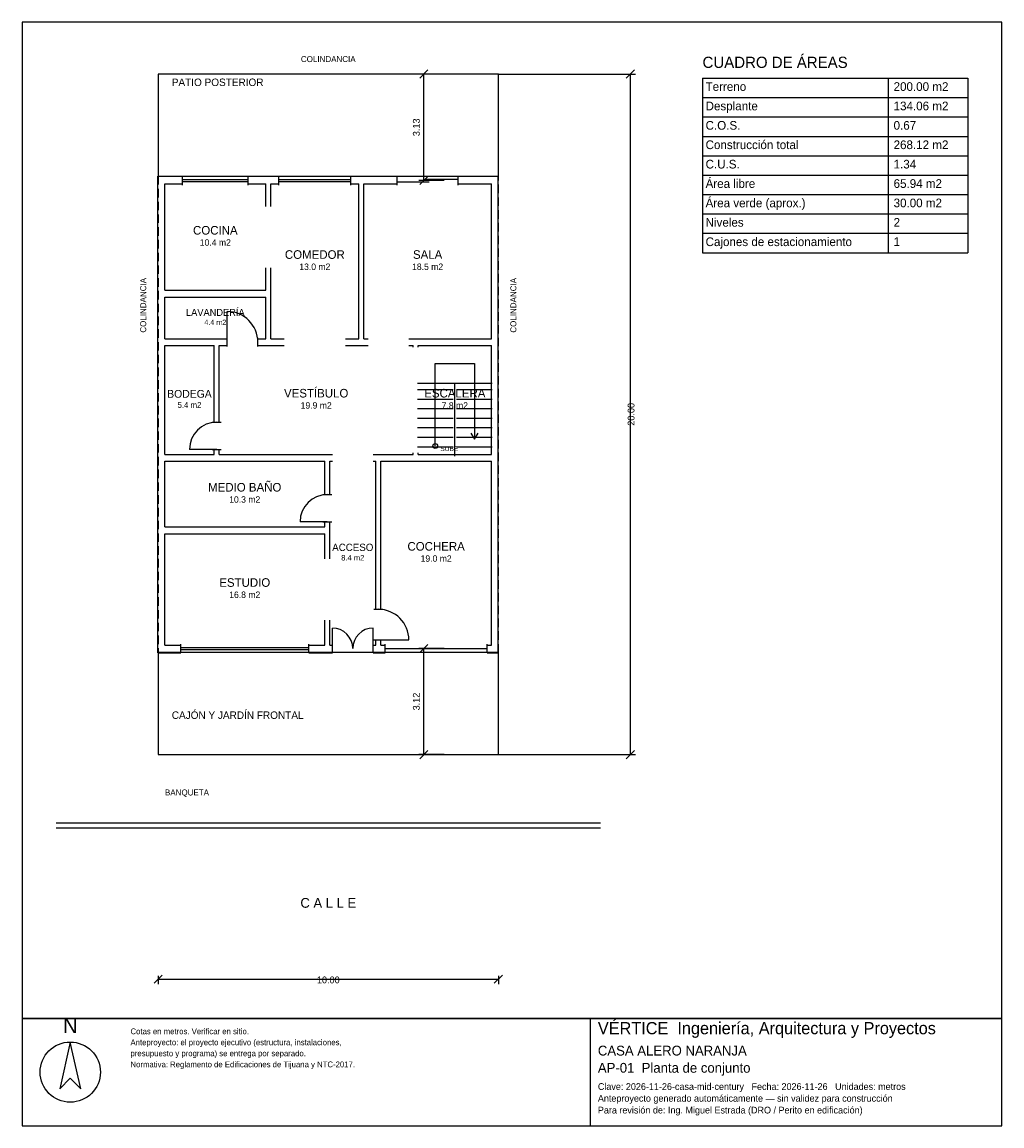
# Model space of a CAD drawing. Header units: metres. Extents: x -4 to 24.8, y -10.9 to 21.5.
import ezdxf
from ezdxf.enums import TextEntityAlignment as Align

# ---------------------------------------------------------------- set-up
doc = ezdxf.new("R2010")
doc.units = ezdxf.units.M
doc.header["$LTSCALE"] = 0.5
doc.linetypes.add('DASHED', pattern=[0.75, 0.5, -0.25])
for name, color, linetype in [('A-AREA', 252, 'CONTINUOUS'), ('A-ESCALERA', 6, 'CONTINUOUS'), ('A-EXTERIOR', 82, 'CONTINUOUS'), ('A-LIMITE', 1, 'DASHED'), ('A-MUROS', 7, 'CONTINUOUS'), ('A-PUERTAS', 2, 'CONTINUOUS'), ('A-TEXTO', 3, 'CONTINUOUS'), ('A-VANOS', 4, 'CONTINUOUS'), ('COTAS', 8, 'CONTINUOUS'), ('LAMINA', 9, 'CONTINUOUS')]:
    doc.layers.add(name, color=color, linetype=linetype)
doc.styles.get("Standard").update_dxf_attribs({"font": 'txt', "width": 0.9})

msp = doc.modelspace()

# ---------------------------------------------------------------- linework, layer by layer
at = {"layer": 'A-ESCALERA'}
for p, q in [((7.62, 10.92), (9.82, 10.92)), ((7.62, 10.73), (8.67, 10.73)), ((8.72, 8.77), (8.72, 10.92)), ((8.77, 10.73), (9.82, 10.73)), ((7.62, 10.45), (8.67, 10.45)), ((8.77, 10.45), (9.82, 10.45)), ((7.62, 10.17), (8.67, 10.17)), ((8.77, 10.17), (9.82, 10.17)), ((7.62, 9.89), (8.67, 9.89)), ((8.77, 9.89), (9.82, 9.89)), ((7.62, 9.61), (8.67, 9.61)), ((8.77, 9.61), (9.82, 9.61)), ((7.62, 9.33), (8.67, 9.33)), ((8.77, 9.33), (9.82, 9.33)), ((7.62, 9.05), (8.67, 9.05)), ((8.77, 9.05), (9.82, 9.05))]:
    msp.add_line(p, q, dxfattribs=at)
for points in [[(8.145, 9.07), (8.145, 11.495), (9.295, 11.495), (9.295, 9.27)], [(9.187, 9.45), (9.295, 9.27), (9.403, 9.45)]]:
    msp.add_lwpolyline(points, dxfattribs=at)
msp.add_circle((8.145, 9.07), 0.07, dxfattribs=at)
at = {"layer": 'A-EXTERIOR'}
for p, q in [((-3, -2), (13, -2)), ((-3, -2.15), (13, -2.15))]:
    msp.add_line(p, q, dxfattribs=at)
for points in [[(0, 17), (10, 17), (10, 20), (0, 20)], [(0, 0), (10, 0), (10, 3), (0, 3)]]:
    msp.add_lwpolyline(points, close=True, dxfattribs=at)
at = {"layer": 'A-LIMITE'}
msp.add_lwpolyline([(0, 0), (10, 0), (10, 20), (0, 20)], close=True, dxfattribs=at)
at = {"layer": 'A-MUROS'}
for p, q in [((-0.005, 16.995), (0.713, 16.995)), ((-0.005, 2.995), (-0.005, 16.995)), ((0.713, 16.74), (0.713, 17)), ((2.647, 16.74), (2.647, 17)), ((2.647, 16.995), (3.547, 16.995)), ((3.547, 16.74), (3.547, 17)), ((5.663, 16.74), (5.663, 17)), ((5.663, 16.995), (7.02, 16.995)), ((7.02, 16.74), (7.02, 17)), ((8.82, 16.74), (8.82, 17)), ((8.82, 16.995), (9.995, 16.995)), ((9.995, 2.995), (9.995, 16.995)), ((0.195, 16.77), (0.713, 16.77)), ((0.195, 13.645), (0.195, 16.77)), ((2.647, 16.77), (3.165, 16.77)), ((3.165, 16.107), (3.165, 16.77)), ((3.315, 16.77), (3.547, 16.77)), ((3.315, 16.107), (3.315, 16.77)), ((5.663, 16.77), (5.895, 16.77)), ((5.895, 12.22), (5.895, 16.77)), ((6.045, 16.77), (7.02, 16.77)), ((6.045, 12.22), (6.045, 16.77)), ((8.82, 16.77), (9.795, 16.77)), ((9.795, 12.22), (9.795, 16.77)), ((3.165, 13.645), (3.165, 14.307)), ((3.315, 12.22), (3.315, 14.307)), ((0.195, 13.645), (3.165, 13.645)), ((0.195, 13.445), (3.165, 13.445)), ((0.195, 12.22), (0.195, 13.445)), ((3.165, 12.22), (3.165, 13.445)), ((0.195, 12.22), (2.03, 12.22)), ((0.195, 12.02), (1.645, 12.02)), ((0.195, 8.82), (0.195, 12.02)), ((1.645, 9.77), (1.645, 12.02)), ((1.795, 12.02), (2.03, 12.02)), ((1.795, 9.77), (1.795, 12.02)), ((2.03, 11.99), (2.03, 12.25)), ((2.93, 11.99), (2.93, 12.25)), ((2.93, 12.22), (3.165, 12.22)), ((2.93, 12.02), (3.705, 12.02)), ((3.315, 12.22), (3.705, 12.22)), ((5.505, 12.22), (5.895, 12.22)), ((5.505, 12.02), (6.17, 12.02)), ((6.045, 12.22), (6.17, 12.22)), ((7.37, 12.22), (9.795, 12.22)), ((7.37, 12.02), (7.495, 12.02)), ((7.495, 11.97), (7.495, 12.02)), ((7.645, 12.02), (9.795, 12.02)), ((7.645, 11.97), (7.645, 12.02)), ((9.795, 8.82), (9.795, 12.02)), ((1.59, 9.77), (1.85, 9.77)), ((0.195, 8.82), (1.645, 8.82)), ((1.59, 8.97), (1.85, 8.97)), ((1.645, 8.82), (1.645, 8.97)), ((1.795, 8.82), (1.795, 8.97)), ((1.795, 8.82), (5.12, 8.82)), ((6.32, 8.82), (7.495, 8.82)), ((7.495, 8.82), (7.495, 8.87)), ((7.645, 8.82), (7.645, 8.87)), ((7.645, 8.82), (9.795, 8.82)), ((0.195, 8.62), (4.895, 8.62)), ((0.195, 6.692), (0.195, 8.62)), ((4.895, 7.642), (4.895, 8.62)), ((5.045, 8.62), (5.12, 8.62)), ((5.045, 7.642), (5.045, 8.62)), ((6.32, 8.62), (6.395, 8.62)), ((6.395, 4.27), (6.395, 8.62)), ((6.545, 8.62), (9.795, 8.62)), ((6.545, 4.27), (6.545, 8.62)), ((9.795, 3.22), (9.795, 8.62)), ((4.84, 7.642), (5.1, 7.642)), ((4.84, 6.842), (5.1, 6.842)), ((4.895, 6.692), (4.895, 6.842)), ((5.045, 5.756), (5.045, 6.842)), ((0.195, 6.692), (4.895, 6.692)), ((0.195, 6.492), (4.895, 6.492)), ((0.195, 3.22), (0.195, 6.492)), ((4.895, 5.756), (4.895, 6.492)), ((6.34, 4.27), (6.6, 4.27)), ((4.895, 3.22), (4.895, 3.956)), ((5.045, 3.22), (5.045, 3.956)), ((0.666, 2.99), (0.666, 3.25)), ((4.424, 2.99), (4.424, 3.25)), ((5.12, 2.99), (5.12, 3.25)), ((6.32, 2.99), (6.32, 3.25)), ((6.34, 3.37), (6.6, 3.37)), ((6.395, 3.22), (6.395, 3.37)), ((6.545, 3.22), (6.545, 3.37)), ((6.67, 2.99), (6.67, 3.25)), ((9.67, 2.99), (9.67, 3.25)), ((-0.005, 2.995), (0.666, 2.995)), ((0.195, 3.22), (0.666, 3.22)), ((4.424, 3.22), (4.895, 3.22)), ((4.424, 2.995), (5.12, 2.995)), ((5.045, 3.22), (5.12, 3.22)), ((6.32, 3.22), (6.395, 3.22)), ((6.32, 2.995), (6.67, 2.995)), ((6.545, 3.22), (6.67, 3.22)), ((9.67, 3.22), (9.795, 3.22)), ((9.67, 2.995), (9.995, 2.995))]:
    msp.add_line(p, q, dxfattribs=at)
at = {"layer": 'A-PUERTAS'}
for p, q in [((2.03, 12.12), (2.03, 13.02)), ((1.72, 8.97), (0.92, 8.97)), ((4.97, 6.842), (4.17, 6.842)), ((5.12, 3.12), (5.12, 3.72)), ((6.32, 3.12), (6.32, 3.72)), ((6.47, 3.37), (7.37, 3.37))]:
    msp.add_line(p, q, dxfattribs=at)
for centre, radius, start, end in [((2.03, 12.12), 0.9, 0, 90), ((1.72, 8.97), 0.8, 90, 180), ((4.97, 6.842), 0.8, 90, 180), ((6.47, 3.37), 0.9, 0, 90), ((5.12, 3.12), 0.6, 0, 90), ((6.32, 3.12), 0.6, 90, 180)]:
    msp.add_arc(centre, radius, start, end, dxfattribs=at)
at = {"layer": 'A-VANOS'}
for p, q in [((0.713, 16.9), (2.647, 16.9)), ((3.547, 16.9), (5.663, 16.9)), ((7.87, 16.91), (8.82, 16.91)), ((0.713, 16.84), (2.647, 16.84)), ((3.547, 16.84), (5.663, 16.84)), ((7.02, 16.83), (7.97, 16.83)), ((0.666, 3.15), (4.424, 3.15)), ((0.666, 3.09), (4.424, 3.09)), ((6.67, 3.12), (9.67, 3.12))]:
    msp.add_line(p, q, dxfattribs=at)
at = {"layer": 'COTAS'}
for p, q in [((7.6875, 19.88), (7.9275, 20.12)), ((13.76, 19.88), (14, 20.12)), ((8.4075, 20), (7.6575, 20)), ((7.8075, 16.87), (7.8075, 20)), ((10, 20), (14.03, 20)), ((13.88, 0), (13.88, 20)), ((16, 19.88), (23.8, 19.88)), ((16, 19.88), (16, 14.75)), ((21.46, 19.88), (21.46, 14.75)), ((23.8, 19.88), (23.8, 14.75)), ((16, 19.31), (23.8, 19.31)), ((16, 18.74), (23.8, 18.74)), ((16, 18.17), (23.8, 18.17)), ((16, 17.6), (23.8, 17.6)), ((8.4075, 16.87), (7.6575, 16.87)), ((7.6875, 16.75), (7.9275, 16.99)), ((16, 17.03), (23.8, 17.03)), ((16, 16.46), (23.8, 16.46)), ((16, 15.89), (23.8, 15.89)), ((16, 15.32), (23.8, 15.32)), ((16, 14.75), (23.8, 14.75)), ((8.4075, 3.12), (7.6575, 3.12)), ((7.6875, 3), (7.9275, 3.24)), ((7.8075, 0), (7.8075, 3.12)), ((8.4075, 0), (7.6575, 0)), ((7.6875, -0.12), (7.9275, 0.12)), ((10, 0), (14.03, 0)), ((13.76, -0.12), (14, 0.12)), ((-0.12, -6.72), (0.12, -6.48)), ((9.88, -6.72), (10.12, -6.48)), ((0, -6.5), (0, -6.75)), ((0, -6.6), (10, -6.6)), ((10, -6.5), (10, -6.75))]:
    msp.add_line(p, q, dxfattribs=at)
at = {"layer": 'LAMINA'}
msp.add_line((12.704, -10.9115), (12.704, -7.75), dxfattribs=at)
for points in [[(-4, -7.75), (24.8, -7.75), (24.8, 21.528), (-4, 21.528)], [(-4, -10.9115), (24.8, -10.9115), (24.8, -7.75), (-4, -7.75)], [(-2.5837, -8.4455), (-2.8935, -9.8176), (-2.5837, -9.5078), (-2.2738, -9.8176)]]:
    msp.add_lwpolyline(points, close=True, dxfattribs=at)
msp.add_circle((-2.5837, -9.3307), 0.8852, dxfattribs=at)

# ---------------------------------------------------------------- texts
at = {"layer": 'A-AREA'}
for s, height, p in [('10.4 m2', 0.189, (1.68, 14.9555)), ('13.0 m2', 0.189, (4.605, 14.243)), ('18.5 m2', 0.189, (7.92, 14.243)), ('4.4 m2', 0.1527, (1.68, 12.6289)), ('5.4 m2', 0.1714, (0.92, 10.1914)), ('19.9 m2', 0.189, (4.645, 10.168)), ('7.8 m2', 0.189, (8.72, 10.168)), ('10.3 m2', 0.189, (2.545, 7.404)), ('8.4 m2', 0.1607, (5.72, 5.7057)), ('19.0 m2', 0.189, (8.17, 5.668)), ('16.8 m2', 0.189, (2.545, 4.604))]:
    msp.add_text(s, height=height, dxfattribs=at).set_placement(p, align=Align.CENTER)
at = {"layer": 'A-ESCALERA'}
msp.add_text('SUBE', height=0.14, dxfattribs=at).set_placement((8.295, 8.92))
at = {"layer": 'A-TEXTO'}
for s, height, p in [('COLINDANCIA', 0.176, (5, 20.352)), ('COCINA', 0.252, (1.68, 15.2831)), ('COMEDOR', 0.252, (4.605, 14.5706)), ('SALA', 0.252, (7.92, 14.5706)), ('LAVANDERÍA', 0.2036, (1.68, 12.8936)), ('BODEGA', 0.2286, (0.92, 10.4886)), ('VESTÍBULO', 0.252, (4.645, 10.4956)), ('ESCALERA', 0.252, (8.72, 10.4956)), ('MEDIO BAÑO', 0.252, (2.545, 7.7316)), ('ACCESO', 0.2143, (5.72, 5.9843)), ('COCHERA', 0.252, (8.17, 5.9956)), ('ESTUDIO', 0.252, (2.545, 4.9316)), ('C A L L E', 0.286, (5, -4.5))]:
    msp.add_text(s, height=height, dxfattribs=at).set_placement(p, align=Align.CENTER)
for s, height, p in [('CUADRO DE ÁREAS', 0.33, (16, 20.18)), ('PATIO POSTERIOR', 0.22, (0.4, 19.648)), ('Terreno', 0.255, (16.09, 19.505)), ('200.00 m2', 0.255, (21.616, 19.505)), ('Desplante', 0.255, (16.09, 18.935)), ('134.06 m2', 0.255, (21.616, 18.935)), ('C.O.S.', 0.255, (16.09, 18.365)), ('0.67', 0.255, (21.616, 18.365)), ('Construcción total', 0.255, (16.09, 17.795)), ('268.12 m2', 0.255, (21.616, 17.795)), ('C.U.S.', 0.255, (16.09, 17.225)), ('1.34', 0.255, (21.616, 17.225)), ('Área libre', 0.255, (16.09, 16.655)), ('65.94 m2', 0.255, (21.616, 16.655)), ('Área verde (aprox.)', 0.255, (16.09, 16.085)), ('30.00 m2', 0.255, (21.616, 16.085)), ('Niveles', 0.255, (16.09, 15.515)), ('2', 0.255, (21.616, 15.515)), ('Cajones de estacionamiento', 0.255, (16.09, 14.945)), ('1', 0.255, (21.616, 14.945)), ('CAJÓN Y JARDÍN FRONTAL', 0.22, (0.4, 1.05)), ('BANQUETA', 0.176, (0.2, -1.2))]:
    msp.add_text(s, height=height, dxfattribs=at).set_placement(p)
for p in [(-0.352, 12.4), (10.528, 12.4)]:
    msp.add_text('COLINDANCIA', height=0.176, rotation=90, dxfattribs=at).set_placement(p)
at = {"layer": 'COTAS'}
for s, p in [('3.13', (7.6875, 18.435)), ('20.00', (14, 10)), ('3.12', (7.6875, 1.56))]:
    msp.add_text(s, height=0.2, rotation=90, dxfattribs=at).set_placement(p, align=Align.CENTER)
msp.add_text('10.00', height=0.2, dxfattribs=at).set_placement((5, -6.72), align=Align.CENTER)
at = {"layer": 'LAMINA'}
msp.add_text('N', height=0.4426, dxfattribs=at).set_placement((-2.5837, -8.18), align=Align.CENTER)
for s, height, p in [('VÉRTICE  Ingeniería, Arquitectura y Proyectos', 0.3574, (12.9239, -8.2173)), ('Cotas en metros. Verificar en sitio.', 0.1704, (-0.8133, -8.2173)), ('Anteproyecto: el proyecto ejecutivo (estructura, instalaciones,', 0.1704, (-0.8133, -8.5412)), ('presupuesto y programa) se entrega por separado.', 0.1704, (-0.8133, -8.865)), ('CASA ALERO NARANJA', 0.2887, (12.9239, -8.8428)), ('Normativa: Reglamento de Edificaciones de Tijuana y NTC-2017.', 0.1704, (-0.8133, -9.1889)), ('AP-01  Planta de conjunto', 0.2887, (12.9239, -9.3479)), ('Clave: 2026-11-26-casa-mid-century   Fecha: 2026-11-26   Unidades: metros', 0.1979, (12.9239, -9.8531)), ('Anteproyecto generado automáticamente — sin validez para construcción', 0.1979, (12.9239, -10.1994)), ('Para revisión de: Ing. Miguel Estrada (DRO / Perito en edificación)', 0.1979, (12.9239, -10.5458))]:
    msp.add_text(s, height=height, dxfattribs=at).set_placement(p)

doc.saveas('drawing.dxf')
